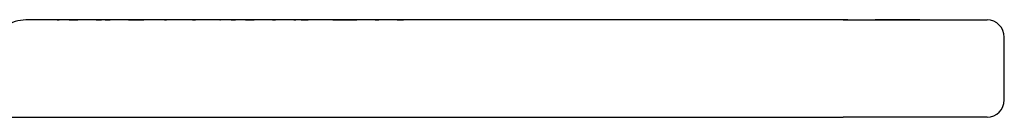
# Model space of a CAD drawing. Header units: millimetres. Extents: x 267 to 474, y 94 to 363.
# Tile 4 of 11: x 333.23 to 390.11, y 266.9 to 272.51. Entities that reach past the tile are written whole.
import ezdxf

# ---------------------------------------------------------------- set-up
doc = ezdxf.new("R2010")
doc.units = ezdxf.units.MM
doc.layers.add('DETAIL', color=2, linetype='Continuous')

msp = doc.modelspace()

# ---------------------------------------------------------------- linework, layer by layer
at = {"layer": 'DETAIL'}
for p, q in [((380.81, 272.499), (333.581, 272.499)), ((335.396, 272.509), (335.505, 272.509)), ((335.396, 272.499), (335.396, 272.509)), ((335.897, 272.509), (335.505, 272.509)), ((335.505, 272.499), (335.505, 272.509)), ((335.897, 272.499), (335.897, 272.509)), ((336.094, 272.509), (335.897, 272.509)), ((336.094, 272.509), (336.597, 272.509)), ((336.094, 272.499), (336.094, 272.509)), ((336.756, 272.509), (336.597, 272.509)), ((336.597, 272.499), (336.597, 272.509)), ((337.118, 272.509), (336.756, 272.509)), ((337.64, 272.509), (337.118, 272.509)), ((337.64, 272.509), (337.949, 272.509)), ((337.64, 272.499), (337.64, 272.509)), ((338.173, 272.509), (337.949, 272.509)), ((337.949, 272.499), (337.949, 272.509)), ((338.173, 272.499), (338.173, 272.509)), ((338.173, 272.509), (338.46, 272.509)), ((338.973, 272.509), (338.46, 272.509)), ((338.46, 272.499), (338.46, 272.509)), ((339.393, 272.509), (338.973, 272.509)), ((339.519, 272.509), (339.393, 272.509)), ((339.519, 272.499), (339.519, 272.509)), ((339.519, 272.509), (340.393, 272.509)), ((341.002, 272.509), (340.393, 272.509)), ((340.393, 272.499), (340.393, 272.509)), ((341.602, 272.509), (341.002, 272.509)), ((341.602, 272.499), (341.602, 272.509)), ((341.602, 272.509), (341.717, 272.509)), ((341.941, 272.509), (341.717, 272.509)), ((341.717, 272.499), (341.717, 272.509)), ((342.117, 272.509), (341.941, 272.509)), ((341.941, 272.499), (341.941, 272.509)), ((342.788, 272.509), (342.117, 272.509)), ((342.117, 272.499), (342.117, 272.509)), ((342.973, 272.509), (342.788, 272.509)), ((342.788, 272.499), (342.788, 272.509)), ((343.214, 272.509), (342.973, 272.509)), ((342.973, 272.499), (342.973, 272.509)), ((343.214, 272.499), (343.214, 272.509)), ((343.214, 272.509), (343.387, 272.509)), ((343.598, 272.509), (343.387, 272.509)), ((343.387, 272.499), (343.387, 272.509)), ((343.844, 272.509), (343.598, 272.509)), ((343.598, 272.499), (343.598, 272.509)), ((343.961, 272.509), (343.844, 272.509)), ((344.318, 272.509), (343.961, 272.509)), ((343.961, 272.499), (343.961, 272.509)), ((344.53, 272.509), (344.318, 272.509)), ((344.797, 272.509), (344.53, 272.509)), ((344.53, 272.499), (344.53, 272.509)), ((344.797, 272.509), (344.824, 272.509)), ((344.797, 272.499), (344.797, 272.509)), ((344.983, 272.509), (344.824, 272.509)), ((344.824, 272.499), (344.824, 272.509)), ((345.446, 272.509), (344.983, 272.509)), ((344.983, 272.499), (344.983, 272.509)), ((345.446, 272.499), (345.446, 272.509)), ((345.446, 272.509), (345.688, 272.509)), ((346.08, 272.509), (345.688, 272.509)), ((345.688, 272.499), (345.688, 272.509)), ((346.08, 272.499), (346.08, 272.509)), ((346.277, 272.509), (346.08, 272.509)), ((346.277, 272.499), (346.277, 272.509)), ((346.277, 272.509), (346.777, 272.509)), ((347.304, 272.509), (346.777, 272.509)), ((346.777, 272.499), (346.777, 272.509)), ((347.832, 272.509), (347.304, 272.509)), ((347.832, 272.499), (347.832, 272.509)), ((347.832, 272.509), (348.013, 272.509)), ((348.568, 272.509), (348.013, 272.509)), ((348.013, 272.499), (348.013, 272.509)), ((349.07, 272.509), (348.568, 272.509)), ((349.07, 272.499), (349.07, 272.509)), ((349.07, 272.509), (349.174, 272.509)), ((349.174, 272.499), (349.174, 272.509)), ((349.338, 272.509), (349.174, 272.509)), ((349.5, 272.509), (349.338, 272.509)), ((349.5, 272.509), (349.903, 272.509)), ((349.5, 272.499), (349.5, 272.509)), ((350.654, 272.509), (349.903, 272.509)), ((349.903, 272.499), (349.903, 272.509)), ((351.317, 272.509), (350.654, 272.509)), ((351.317, 272.499), (351.317, 272.509)), ((351.317, 272.509), (352.712, 272.509)), ((353.77, 272.509), (352.712, 272.509)), ((352.712, 272.499), (352.712, 272.509)), ((352.712, 272.509), (352.712, 272.509)), ((352.712, 272.499), (352.712, 272.509)), ((353.77, 272.499), (353.77, 272.509)), ((353.77, 272.509), (353.98, 272.509)), ((354.494, 272.509), (353.98, 272.509)), ((353.98, 272.499), (353.98, 272.509)), ((354.913, 272.509), (354.494, 272.509)), ((355.04, 272.509), (354.913, 272.509)), ((355.04, 272.499), (355.04, 272.509)), ((355.04, 272.509), (355.398, 272.509)), ((355.398, 272.499), (355.398, 272.509)), ((356.523, 272.509), (355.913, 272.509)), ((355.913, 272.499), (355.913, 272.509)), ((357.122, 272.509), (356.523, 272.509)), ((357.122, 272.499), (357.122, 272.509)), ((357.462, 272.509), (357.238, 272.509)), ((357.238, 272.499), (357.238, 272.509)), ((357.637, 272.509), (357.462, 272.509)), ((357.462, 272.499), (357.462, 272.509)), ((358.308, 272.509), (357.637, 272.509)), ((357.637, 272.499), (357.637, 272.509)), ((358.494, 272.509), (358.308, 272.509)), ((358.308, 272.499), (358.308, 272.509)), ((358.735, 272.509), (358.494, 272.509)), ((358.494, 272.499), (358.494, 272.509)), ((358.735, 272.499), (358.735, 272.509)), ((358.907, 272.509), (358.735, 272.509)), ((359.119, 272.509), (358.907, 272.509)), ((358.907, 272.499), (358.907, 272.509)), ((359.365, 272.509), (359.119, 272.509)), ((359.119, 272.499), (359.119, 272.509)), ((359.482, 272.509), (359.365, 272.509)), ((359.839, 272.509), (359.482, 272.509)), ((359.482, 272.499), (359.482, 272.509)), ((360.05, 272.509), (359.839, 272.509)), ((360.317, 272.509), (360.05, 272.509)), ((360.05, 272.499), (360.05, 272.509)), ((360.345, 272.509), (360.317, 272.509)), ((360.317, 272.499), (360.317, 272.509)), ((360.503, 272.509), (360.345, 272.509)), ((360.345, 272.499), (360.345, 272.509)), ((360.967, 272.509), (360.503, 272.509)), ((360.503, 272.499), (360.503, 272.509)), ((360.967, 272.499), (360.967, 272.509)), ((361.035, 272.509), (360.967, 272.509)), ((361.639, 272.509), (361.035, 272.509)), ((361.035, 272.499), (361.035, 272.509)), ((361.639, 272.499), (361.639, 272.509)), ((361.644, 272.509), (361.639, 272.509)), ((361.644, 272.499), (361.644, 272.509)), ((361.953, 272.509), (361.644, 272.509)), ((362.345, 272.509), (361.953, 272.509)), ((361.953, 272.499), (361.953, 272.509)), ((362.345, 272.499), (362.345, 272.509)), ((362.541, 272.509), (362.345, 272.509)), ((362.541, 272.499), (362.541, 272.509)), ((362.675, 272.509), (362.541, 272.509)), ((362.675, 272.499), (362.675, 272.509)), ((363.024, 272.499), (363.024, 272.509)), ((363.044, 272.509), (363.024, 272.509)), ((363.203, 272.509), (363.044, 272.509)), ((363.044, 272.499), (363.044, 272.509)), ((363.566, 272.509), (363.203, 272.509)), ((364.087, 272.509), (363.566, 272.509)), ((364.087, 272.499), (364.087, 272.509)), ((364.866, 272.509), (364.087, 272.509)), ((365.393, 272.509), (364.866, 272.509)), ((364.866, 272.499), (364.866, 272.509)), ((365.605, 272.509), (365.393, 272.509)), ((365.393, 272.499), (365.393, 272.509)), ((366.134, 272.509), (365.605, 272.509)), ((365.605, 272.499), (365.605, 272.509)), ((366.287, 272.509), (366.134, 272.509)), ((366.134, 272.499), (366.134, 272.509)), ((367.052, 272.509), (366.287, 272.509)), ((366.287, 272.499), (366.287, 272.509)), ((367.816, 272.509), (367.052, 272.509)), ((367.816, 272.499), (367.816, 272.509)), ((369.172, 272.509), (368.781, 272.509)), ((368.781, 272.499), (368.781, 272.509)), ((369.172, 272.499), (369.172, 272.509)), ((369.369, 272.509), (369.172, 272.509)), ((369.369, 272.499), (369.369, 272.509)), ((370.031, 272.509), (369.872, 272.509)), ((369.872, 272.499), (369.872, 272.509)), ((370.393, 272.509), (370.031, 272.509)), ((370.915, 272.509), (370.393, 272.509)), ((370.915, 272.499), (370.915, 272.509)), ((371.273, 272.509), (371.115, 272.509)), ((371.115, 272.499), (371.115, 272.509)), ((371.636, 272.509), (371.273, 272.509)), ((372.157, 272.509), (371.636, 272.509)), ((372.157, 272.499), (372.157, 272.509)), ((372.266, 272.499), (372.266, 272.509)), ((372.43, 272.509), (372.266, 272.509)), ((372.592, 272.509), (372.43, 272.509)), ((372.592, 272.499), (372.592, 272.509)), ((373.746, 272.509), (372.995, 272.509)), ((372.995, 272.499), (372.995, 272.509)), ((374.41, 272.509), (373.746, 272.509)), ((374.41, 272.499), (374.41, 272.509)), ((379.272, 272.509), (379.157, 272.509)), ((379.157, 272.499), (379.157, 272.509)), ((380.125, 272.509), (379.272, 272.509)), ((379.272, 272.499), (379.272, 272.509)), ((380.865, 272.509), (380.125, 272.509)), ((380.81, 272.499), (389.11, 272.499)), ((381.07, 272.509), (380.865, 272.509)), ((380.865, 272.499), (380.865, 272.509)), ((381.07, 272.499), (381.07, 272.509)), ((385.234, 272.509), (382.646, 272.509)), ((382.646, 272.499), (382.646, 272.509)), ((385.234, 272.499), (385.234, 272.509)), ((390.11, 267.899), (390.11, 271.499)), ((332.411, 266.899), (380.81, 266.899)), ((389.11, 266.899), (380.81, 266.899))]:
    msp.add_line(p, q, dxfattribs=at)
for centre, radius, start, end in [((333.581, 270.499), 2, 90, 125.7796), ((389.11, 271.499), 1, 0, 90), ((389.11, 267.899), 1, 270, 0)]:
    msp.add_arc(centre, radius, start, end, dxfattribs=at)

doc.saveas('drawing.dxf')
